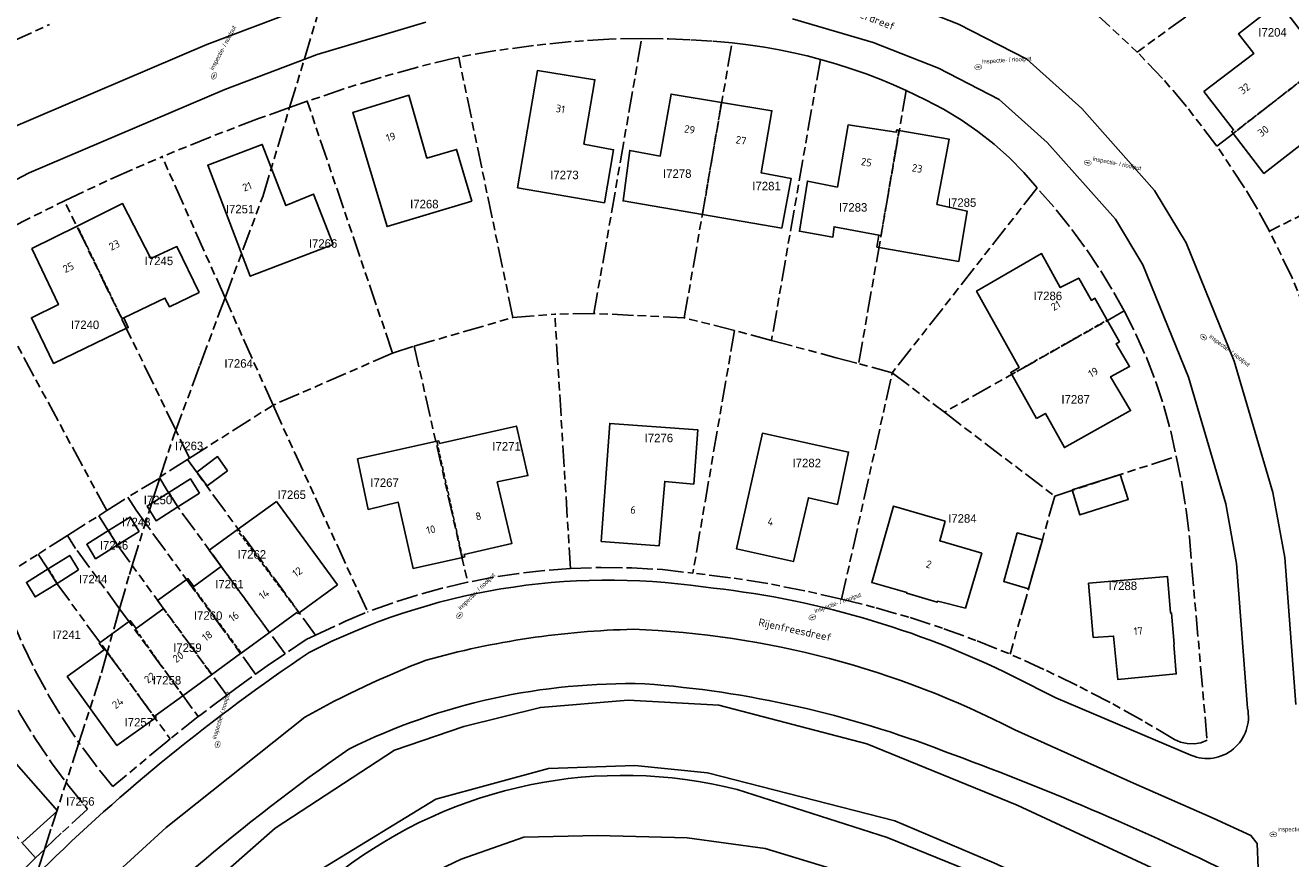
# Model space of a CAD drawing. Extents: x 168491 to 169507, y 481494 to 482503.
# Tile 41 of 108: x 168619 to 168768, y 482226 to 482324. Entities that reach past the tile are written whole.
import ezdxf
from ezdxf.enums import TextEntityAlignment as Align

# ---------------------------------------------------------------- set-up
doc = ezdxf.new("R2010")
doc.units = 0
doc.header["$LTSCALE"] = 0.5
doc.linetypes.add('KAD', pattern=[12, 5, -1, 2, -1, 2, -1])
doc.linetypes.add('STIPPELFIJN', pattern=[1.5, 1, -0.5])
doc.layers.get('0').update_dxf_attribs({"linetype": 'CONTINUOUS'})
for name, color, linetype in [('G01', 3, 'KAD'), ('G_OWT', 7, 'CONTINUOUS'), ('G_PNDMV', 1, 'CONTINUOUS'), ('G_WGD', 2, 'CONTINUOUS'), ('G_WTD', 4, 'CONTINUOUS'), ('NAR', 7, 'CONTINUOUS'), ('ORL', 7, 'CONTINUOUS'), ('PPUT', 7, 'CONTINUOUS'), ('Z01', 2, 'CONTINUOUS')]:
    doc.layers.add(name, color=color, linetype=linetype)
doc.styles.add('ISO', font='isocpeur.ttf', dxfattribs={"height": 1})

# ---------------------------------------------------------------- blocks, each defined once
blk = doc.blocks.new('put')
at = {"linetype": 'ByBlock', "lineweight": -2}
h = blk.add_hatch(color=0, dxfattribs=at)
h.dxf.hatch_style = 1
edge = h.paths.add_edge_path()
edge.add_spline(control_points=[(0.44, 0), (0.44, 0.04), (0.43, 0.09), (0.36, 0.2), (0.28, 0.26), (0.09, 0.32), (-0.02, 0.33), (-0.22, 0.29), (-0.31, 0.24), (-0.42, 0.12), (-0.44, 0.06), (-0.44, -0.06), (-0.42, -0.12), (-0.33, -0.22), (-0.28, -0.26), (-0.1, -0.33), (0.04, -0.33), (0.27, -0.27), (0.37, -0.2), (0.43, -0.08), (0.44, -0.04), (0.44, 0)], knot_values=[0, 0, 0, 0, 0.380029, 0.380029, 1.118666, 1.118666, 1.857303, 1.857303, 2.59594, 2.59594, 3.13294, 3.13294, 3.66994, 3.66994, 4.20694, 4.20694, 5.079565, 5.079565, 5.952189, 5.952189, 6.283185, 6.283185, 6.283185, 6.283185], degree=3, periodic=0)
edge = h.paths.add_edge_path(flags=16)
edge.add_ellipse((0, 0), major_axis=(0.392, 0), ratio=0.689655, start_angle=0, end_angle=360)
h = blk.add_hatch(color=0, dxfattribs=at)
h.dxf.hatch_style = 1
h.paths.add_polyline_path([(-0.1, 0, -0.096396), (-0.09, 0.04), (-0.25, 0.04, 1), (-0.25, -0.04), (-0.09, -0.04, -0.096396)])
at = {"linetype": 'ByBlock', "lineweight": -2, "true_color": 0x681648}
h = blk.add_hatch(color=219, dxfattribs=at)
h.dxf.hatch_style = 1
h.paths.add_polyline_path([(0.1, 0, 1), (-0.1, 0, 1)])
at = {"linetype": 'ByBlock', "lineweight": -2}
h = blk.add_hatch(color=0, dxfattribs=at)
h.dxf.hatch_style = 1
h.paths.add_polyline_path([(0.25, 0.04), (0.09, 0.04, -0.096396), (0.1, 0, -0.096396), (0.09, -0.04), (0.25, -0.04, 1)])
at = {"color": 0, "linetype": 'ByBlock', "lineweight": -2}
blk.add_attdef('PUT', (0.5, 0.35), '', height=0.5, dxfattribs=at)

msp = doc.modelspace()

# ---------------------------------------------------------------- linework, layer by layer
at = {"layer": 'G01'}
for p, q in [((168650.122, 482313.992), (168656.971, 482336.694)), ((168770.119, 482335.23), (168749.835, 482320.52)), ((168759.205, 482309.457), (168780.023, 482325.614)), ((168617.489, 482321.748), (168621.86, 482323.757)), ((168685.922, 482289.767), (168691.546, 482322.111)), ((168696.55, 482289.246), (168702.171, 482321.608)), ((168676.392, 482289.278), (168670.007, 482319.934)), ((168712.557, 482319.662), (168706.806, 482286.593)), ((168722.659, 482315.997), (168717.068, 482283.843)), ((168652.193, 482314.73), (168650.122, 482313.992)), ((168662.234, 482285.097), (168652.193, 482314.73)), ((168788.03, 482310.849), (168765.39, 482299.449)), ((168642.521, 482291.614), (168635.109, 482308.214)), ((168738.049, 482304.53), (168721.016, 482282.785)), ((168612.018, 482297.196), (168623.617, 482303.031)), ((168636.731, 482276.037), (168623.617, 482303.031)), ((168628.606, 482266.568), (168612.018, 482297.196)), ((168648.165, 482278.972), (168642.521, 482291.614)), ((168676.392, 482289.278), (168681.319, 482289.675)), ((168685.922, 482289.767), (168681.319, 482289.675)), ((168683.153, 482259.75), (168681.319, 482289.675)), ((168696.55, 482289.246), (168685.922, 482289.767)), ((168748.31, 482290.058), (168727.142, 482278.133)), ((168664.78, 482285.924), (168676.392, 482289.278)), ((168702.454, 482287.759), (168696.55, 482289.246)), ((168702.454, 482287.759), (168697.556, 482259.212)), ((168706.806, 482286.593), (168702.454, 482287.759)), ((168662.234, 482285.097), (168664.78, 482285.924)), ((168664.78, 482285.924), (168671.061, 482258.139)), ((168662.234, 482285.097), (168648.165, 482278.972)), ((168721.016, 482282.785), (168717.068, 482283.843)), ((168715.056, 482256.159), (168721.016, 482282.785)), ((168721.016, 482282.785), (168727.142, 482278.133)), ((168638.334, 482272.737), (168648.165, 482278.972)), ((168648.165, 482278.972), (168659.297, 482254.647)), ((168727.142, 482278.133), (168740.124, 482268.275)), ((168638.334, 482272.737), (168636.731, 482276.037)), ((168638.092, 482272.584), (168634.888, 482270.552)), ((168638.334, 482272.737), (168638.092, 482272.584)), ((168740.124, 482268.275), (168754.431, 482272.962)), ((168634.838, 482270.401), (168631.082, 482268.138)), ((168634.838, 482270.401), (168634.888, 482270.552)), ((168628.606, 482266.568), (168631.082, 482268.138)), ((168740.124, 482268.275), (168734.883, 482249.671)), ((168623.974, 482263.63), (168627.655, 482265.965)), ((168628.606, 482266.568), (168627.655, 482265.965)), ((168631.597, 482260.11), (168633.152, 482265.103)), ((168646.123, 482247.331), (168633.152, 482265.103)), ((168623.974, 482263.63), (168620.546, 482261.456)), ((168615.787, 482258.438), (168620.546, 482261.456)), ((168642.727, 482244.859), (168631.597, 482260.11)), ((168630.116, 482255.014), (168628.656, 482249.891)), ((168630.116, 482255.014), (168639.376, 482242.326)), ((168628.656, 482249.891), (168636.079, 482239.719)), ((168639.376, 482242.326), (168636.079, 482239.719)), ((168620.238, 482225.7), (168606.569, 482241.234)), ((168625.328, 482239.262), (168623.818, 482234.583)), ((168620.238, 482225.7), (168617.253, 482222.735)), ((168621.283, 482226.705), (168620.238, 482225.7))]:
    msp.add_line(p, q, dxfattribs=at)
for points in [[(168740.364, 482329.628), (168741.741, 482328.062), (168743.215, 482326.587), (168744.78, 482325.21), (168749.835, 482320.52)], [(168691.546, 482322.111), (168687.667, 482322.045), (168683.227, 482321.744), (168678.801, 482321.291), (168674.392, 482320.688), (168670.007, 482319.934)], [(168691.546, 482322.111), (168694.72, 482322.063), (168697.323, 482321.94), (168699.955, 482321.802), (168702.171, 482321.608)], [(168702.171, 482321.608), (168704.078, 482321.379), (168705.978, 482321.095), (168707.698, 482320.789), (168709.409, 482320.436), (168710.988, 482320.069), (168712.557, 482319.662)], [(168670.007, 482319.934), (168669.614, 482319.856), (168665.207, 482318.757), (168660.832, 482317.536), (168656.493, 482316.193), (168652.193, 482314.73)], [(168722.659, 482315.997), (168721.173, 482316.657), (168719.671, 482317.279), (168717.937, 482317.944), (168716.186, 482318.56), (168714.379, 482319.137), (168712.557, 482319.662)], [(168759.205, 482309.457), (168755.631, 482314.129), (168752.822, 482317.405), (168749.835, 482320.52)], [(168738.049, 482304.53), (168736.488, 482306.368), (168734.805, 482308.093), (168733.006, 482309.698), (168731.101, 482311.175), (168729.125, 482312.56), (168727.053, 482313.786), (168724.91, 482314.912), (168722.659, 482315.997)], [(168650.122, 482313.992), (168646.451, 482312.683), (168640.756, 482310.51), (168635.109, 482308.214)], [(168642.521, 482291.614), (168646.992, 482303.62), (168646.996, 482303.63), (168650.122, 482313.992)], [(168765.39, 482299.449), (168763.97, 482302.029), (168762.455, 482304.555), (168759.205, 482309.457)], [(168623.617, 482303.031), (168629.332, 482305.69), (168635.109, 482308.214)], [(168748.31, 482290.058), (168746.852, 482292.64), (168745.29, 482295.16), (168743.628, 482297.616), (168741.868, 482300.002), (168740.012, 482302.315), (168738.049, 482304.53)], [(168770.354, 482288.27), (168768.065, 482293.945), (168765.39, 482299.449)], [(168642.521, 482291.614), (168639.522, 482283.561), (168636.731, 482276.037)], [(168748.31, 482290.058), (168749.665, 482287.339), (168750.906, 482284.567), (168752.006, 482281.736), (168752.962, 482278.853), (168753.771, 482275.926), (168754.431, 482272.962)], [(168706.806, 482286.593), (168714.421, 482284.552), (168717.068, 482283.843)], [(168634.888, 482270.552), (168636.504, 482275.424), (168636.731, 482276.037)], [(168653.18, 482251.91), (168639.156, 482271.127), (168638.092, 482272.584)], [(168754.431, 482272.962), (168755.074, 482269.806), (168755.59, 482266.627), (168755.976, 482263.429), (168756.233, 482260.219), (168758.061, 482239.54), (168757.311, 482239.258), (168756.519, 482239.125), (168755.717, 482239.149), (168754.935, 482239.327), (168754.202, 482239.653), (168750.456, 482241.877), (168746.648, 482243.992), (168742.781, 482245.997), (168738.859, 482247.891), (168734.883, 482249.671)], [(168634.838, 482270.401), (168634.25, 482268.627), (168633.152, 482265.103)], [(168649.577, 482249.722), (168636.958, 482267.012), (168635.728, 482268.953), (168634.838, 482270.401)], [(168631.082, 482268.138), (168632.047, 482266.618), (168633.152, 482265.103)], [(168627.655, 482265.965), (168628.62, 482264.444), (168629.85, 482262.504), (168631.597, 482260.11)], [(168630.116, 482255.014), (168624.938, 482262.109), (168623.974, 482263.63)], [(168620.546, 482261.456), (168621.511, 482259.934), (168622.742, 482257.994), (168628.656, 482249.891)], [(168630.116, 482255.014), (168631.272, 482259.068), (168631.597, 482260.11)], [(168683.153, 482259.75), (168686.761, 482259.876), (168690.37, 482259.835), (168693.973, 482259.628), (168697.556, 482259.212)], [(168615.787, 482258.438), (168616.374, 482256.681), (168617.525, 482253.614), (168618.815, 482250.607), (168620.242, 482247.664), (168621.804, 482244.79), (168623.498, 482241.991), (168625.328, 482239.262)], [(168683.153, 482259.75), (168680.109, 482259.523), (168677.076, 482259.179), (168674.058, 482258.718), (168671.061, 482258.139)], [(168715.056, 482256.159), (168710.723, 482257.148), (168706.358, 482257.984), (168701.967, 482258.672), (168697.556, 482259.212)], [(168671.061, 482258.139), (168668.072, 482257.435), (168665.112, 482256.617), (168662.186, 482255.687), (168659.297, 482254.647)], [(168715.056, 482256.159), (168719.105, 482255.134), (168723.117, 482253.972), (168727.087, 482252.673), (168731.011, 482251.239), (168734.883, 482249.671)], [(168653.18, 482251.91), (168656.707, 482253.565), (168659.297, 482254.647)], [(168653.18, 482251.91), (168652.079, 482251.393), (168649.577, 482249.722)], [(168628.656, 482249.891), (168627.873, 482247.145), (168625.328, 482239.262)], [(168649.577, 482249.722), (168647.767, 482248.512), (168646.123, 482247.331)], [(168606.569, 482241.234), (168615.221, 482248.848), (168616.734, 482245.741), (168618.388, 482242.707), (168620.182, 482239.753), (168622.11, 482236.886), (168623.818, 482234.583)], [(168642.727, 482244.859), (168643.625, 482245.536), (168646.123, 482247.331)], [(168642.727, 482244.859), (168639.553, 482242.465), (168639.376, 482242.326)], [(168636.079, 482239.719), (168635.549, 482239.299), (168629.331, 482234.106), (168627.265, 482236.643), (168625.328, 482239.262)], [(168623.818, 482234.583), (168624.169, 482234.11), (168626.354, 482231.433), (168623.26, 482228.605), (168621.283, 482226.705)], [(168621.283, 482226.705), (168622.144, 482229.399), (168623.818, 482234.583)], [(168621.283, 482226.705), (168617.08, 482213.556), (168612.33, 482197.779), (168604.778, 482173.128), (168599.008, 482154.282), (168598.991, 482154.228), (168592.906, 482142.437)]]:
    msp.add_lwpolyline(points, dxfattribs=at)
at = {"layer": 'G_OWT', "linetype": 'Continuous', "lineweight": 25, "transparency": 33554687}
for points in [[(168657.088, 482238.517, -0.1213737), (168691.9, 482246.188)], [(168727.163, 482238.232, 0.07464627), (168691.9, 482246.188)], [(168657.088, 482238.517, 0.04873697), (168622.286, 482208.851)], [(168727.163, 482238.232, -0.02714248), (168761.28, 482223.68)]]:
    msp.add_lwpolyline(points, format="xyb", dxfattribs=at)
at = {"layer": 'G_PNDMV', "linetype": 'Continuous', "lineweight": 25, "transparency": 33554687}
for points in [[(168772.134, 482319.515), (168771.963, 482319.734), (168771.744, 482319.544), (168766.474, 482326.351), (168761.75, 482322.678), (168763.533, 482320.337), (168757.681, 482315.878)], [(168761.116, 482310.955), (168764.737, 482306.241), (168771.074, 482311.164), (168772.891, 482308.848), (168777.609, 482312.496), (168772.134, 482319.515)], [(168687.18, 482302.782), (168688.224, 482309.029), (168684.733, 482309.7), (168686.043, 482317.267), (168679.26, 482318.349), (168676.931, 482304.554), (168687.18, 482302.782)], [(168671.539, 482302.975), (168669.764, 482309.064), (168666.263, 482308.039), (168664.153, 482315.446), (168657.547, 482313.397), (168661.591, 482299.98), (168671.539, 482302.975)], [(168700.926, 482314.594), (168694.988, 482315.581), (168693.73, 482308.28), (168690.139, 482308.942), (168689.342, 482303.012), (168698.688, 482301.404)], [(168757.681, 482315.878), (168761.175, 482311.355), (168760.946, 482311.177), (168761.116, 482310.955)], [(168708.033, 482299.795), (168709.136, 482305.64), (168705.597, 482306.304), (168706.864, 482313.607), (168700.926, 482314.594)], [(168721.805, 482311.309), (168721.542, 482311.355), (168721.479, 482311.1), (168715.838, 482311.972), (168714.558, 482304.632), (168711.043, 482305.332), (168710.101, 482299.439), (168714.03, 482298.754), (168714.162, 482299.97), (168719.429, 482298.963)], [(168728.859, 482295.875), (168729.833, 482301.793), (168726.268, 482302.603), (168727.706, 482310.279), (168721.805, 482311.309)], [(168655.24, 482297.891), (168652.939, 482303.815), (168649.688, 482302.465), (168646.904, 482309.649), (168640.491, 482307.2), (168645.48, 482294.138), (168655.24, 482297.891)], [(168639.492, 482292.224), (168636.863, 482297.623), (168633.801, 482296.246), (168630.471, 482302.685), (168625.134, 482300.041)], [(168625.134, 482300.041), (168619.798, 482297.397), (168622.911, 482290.806), (168619.737, 482289.257), (168622.351, 482283.885), (168630.939, 482288.018)], [(168698.688, 482301.404), (168708.033, 482299.795)], [(168719.429, 482298.963), (168719.213, 482297.575), (168719.457, 482297.532)], [(168719.457, 482297.532), (168728.859, 482295.875)], [(168746.295, 482288.986), (168744.858, 482291.547), (168744.457, 482291.296), (168742.956, 482293.93), (168740.787, 482292.804), (168738.582, 482296.804), (168730.925, 482292.389), (168735.947, 482283.41), (168734.947, 482282.827), (168735.074, 482282.6)], [(168630.622, 482289.263), (168635.451, 482291.581), (168635.978, 482290.551), (168639.492, 482292.224)], [(168630.939, 482288.018), (168631.126, 482288.108), (168630.622, 482289.263)], [(168737.995, 482277.389), (168739.031, 482277.994), (168741.275, 482273.978), (168749.052, 482278.341), (168746.69, 482282.317), (168748.929, 482283.51), (168747.355, 482286.208), (168747.732, 482286.426), (168746.295, 482288.986)], [(168735.074, 482282.6), (168737.995, 482277.389)], [(168670.726, 482261.11), (168670.643, 482261.423), (168676.242, 482262.695), (168674.55, 482269.934), (168678.144, 482270.698), (168676.793, 482276.507), (168667.753, 482274.47), (168667.661, 482274.769), (168667.44, 482274.72)], [(168697.681, 482269.674), (168698.152, 482276.053), (168687.77, 482276.836), (168686.753, 482262.931)], [(168667.44, 482274.72), (168658.109, 482272.657), (168659.353, 482266.717), (168662.905, 482267.542), (168664.647, 482259.774), (168670.444, 482261.048)], [(168714.554, 482267.306), (168715.883, 482273.455), (168705.746, 482275.666), (168702.678, 482262.081), (168709.383, 482260.571), (168711.147, 482268.08), (168714.554, 482267.306)], [(168642.823, 482271.257), (168641.646, 482272.916), (168639.2, 482271.105), (168640.409, 482269.49), (168642.823, 482271.257)], [(168635.896, 482268.708), (168638.452, 482270.308), (168639.502, 482268.626)], [(168742.173, 482269.008), (168743.086, 482266.07), (168748.775, 482267.871), (168747.82, 482270.804), (168742.173, 482269.008)], [(168693.578, 482262.417), (168694.257, 482270.002), (168697.681, 482269.674)], [(168636.973, 482267.017), (168634.404, 482265.383), (168633.341, 482267.109), (168635.896, 482268.708)], [(168639.502, 482268.626), (168636.973, 482267.017)], [(168648.561, 482267.651), (168643.942, 482264.295)], [(168648.561, 482267.651), (168655.75, 482257.838)], [(168628.812, 482264.211), (168631.37, 482265.805), (168632.4, 482264.12)], [(168727.227, 482265.32), (168726.608, 482263.013), (168731.546, 482261.553), (168729.617, 482255.09), (168726.358, 482255.91), (168726.306, 482255.781), (168722.717, 482256.852), (168722.714, 482256.944), (168718.599, 482258.12), (168721.164, 482267.094), (168727.227, 482265.32)], [(168640.664, 482261.895), (168643.942, 482264.295)], [(168629.849, 482262.514), (168627.298, 482260.907), (168626.253, 482262.616), (168628.812, 482264.211)], [(168632.4, 482264.12), (168629.849, 482262.514)], [(168686.753, 482262.931), (168693.578, 482262.417)], [(168737.052, 482257.378), (168738.687, 482263.127), (168735.715, 482263.946), (168734.134, 482258.228), (168737.052, 482257.378)], [(168640.664, 482261.895), (168642.054, 482259.997)], [(168621.706, 482259.712), (168624.26, 482261.297), (168625.299, 482259.58)], [(168638.833, 482257.635), (168641.928, 482259.905)], [(168641.928, 482259.905), (168642.054, 482259.997)], [(168670.444, 482261.048), (168670.726, 482261.11)], [(168622.758, 482258.009), (168620.171, 482256.41), (168619.152, 482258.127), (168621.706, 482259.712)], [(168625.299, 482259.58), (168622.758, 482258.009)], [(168634.579, 482256.006), (168638.049, 482258.497)], [(168638.049, 482258.497), (168638.151, 482258.571), (168638.833, 482257.635)], [(168744.657, 482251.622), (168747.043, 482251.81), (168747.535, 482246.703), (168754.432, 482247.349), (168754.149, 482250.798), (168754.16, 482250.856), (168753.88, 482254.517), (168753.737, 482254.546), (168753.395, 482258.803), (168744.12, 482258.012), (168744.657, 482251.622)], [(168655.75, 482257.838), (168651.227, 482254.552)], [(168634.579, 482256.006), (168635.283, 482255.038)], [(168632.064, 482252.694), (168635.186, 482254.967)], [(168635.283, 482255.038), (168635.186, 482254.967)], [(168651.227, 482254.552), (168651.099, 482254.459), (168650.975, 482254.588), (168647.749, 482252.224)], [(168627.835, 482251.063), (168631.293, 482253.577)], [(168631.293, 482253.577), (168631.368, 482253.631), (168632.059, 482252.696), (168632.064, 482252.694)], [(168628.293, 482250.181), (168627.714, 482250.975), (168627.835, 482251.063)], [(168647.749, 482252.224), (168644.428, 482249.791)], [(168634.305, 482242.163), (168629.797, 482238.924), (168623.956, 482247.035), (168628.293, 482250.181)], [(168644.428, 482249.791), (168644.354, 482249.737), (168640.945, 482247.257)], [(168640.945, 482247.257), (168637.554, 482244.789)], [(168637.554, 482244.789), (168634.286, 482242.407), (168634.413, 482242.24), (168634.305, 482242.163)], [(168618.731, 482227.556), (168622.805, 482231.229), (168616.28, 482238.702)]]:
    msp.add_lwpolyline(points, dxfattribs=at)
at = {"layer": 'G_PNDMV', "linetype": 'STIPPELFIJN', "lineweight": -3, "transparency": 33554687}
for points in [[(168761.116, 482310.955), (168772.134, 482319.515)], [(168698.688, 482301.404), (168700.926, 482314.594)], [(168719.693, 482298.918), (168721.805, 482311.309)], [(168630.392, 482289.152), (168625.134, 482300.041)], [(168719.429, 482298.963), (168719.693, 482298.918)], [(168630.622, 482289.263), (168630.392, 482289.152)], [(168735.074, 482282.6), (168746.295, 482288.986)], [(168667.44, 482274.72), (168670.444, 482261.048)], [(168635.896, 482268.708), (168636.973, 482267.017)], [(168651.227, 482254.552), (168643.942, 482264.295)], [(168628.812, 482264.211), (168629.849, 482262.514)], [(168642.054, 482259.997), (168647.749, 482252.224)], [(168621.706, 482259.712), (168622.758, 482258.009)], [(168638.833, 482257.635), (168638.734, 482257.562)], [(168638.734, 482257.562), (168644.428, 482249.791)], [(168635.283, 482255.038), (168640.945, 482247.257)], [(168631.968, 482252.63), (168632.064, 482252.694)], [(168631.968, 482252.63), (168637.554, 482244.789)], [(168628.293, 482250.181), (168628.416, 482250.263)], [(168634.305, 482242.163), (168628.416, 482250.263)]]:
    msp.add_lwpolyline(points, dxfattribs=at)
at = {"layer": 'G_WGD', "linetype": 'Continuous', "lineweight": 25, "transparency": 33554687}
for points in [[(168768.496, 482243.742), (168767.182, 482261.05), (168765.806, 482268.693), (168761.245, 482284.169), (168755.601, 482298.054), (168751.878, 482304.243), (168743.309, 482313.893), (168736.857, 482319.69), (168728.82, 482323.816), (168720.603, 482327.05), (168710.475, 482330.009), (168699.328, 482331.519), (168685.283, 482332.521)], [(168664.894, 482329.64), (168651.513, 482325.625), (168640.38, 482321.406), (168617.028, 482311.455), (168600.212, 482302.67), (168599.377, 482302.137)], [(168666.136, 482324.054), (168653.347, 482320.216), (168642.511, 482316.11), (168619.472, 482306.292), (168603.072, 482297.724), (168592.138, 482290.762), (168577.202, 482281.836), (168564.609, 482270.858), (168554.359, 482259.166), (168548.892, 482252.829), (168539.13, 482239.887), (168530.546, 482226.631)], [(168762.805, 482243.31), (168761.512, 482260.326), (168760.243, 482267.377), (168755.85, 482282.283), (168750.481, 482295.492), (168747.26, 482300.848), (168739.255, 482309.862), (168733.592, 482314.95), (168726.466, 482318.609), (168718.754, 482321.644), (168709.285, 482324.411)], [(168756.158, 482237.779), (168740.272, 482244.525), (168735.353, 482247.017)], [(168651.892, 482242.262), (168635.581, 482229.271), (168625.83, 482220.34)], [(168763.935, 482227.387), (168763.204, 482228.36), (168758.75, 482230.365), (168749.398, 482234.516), (168735.419, 482240.757)], [(168760.246, 482210.338), (168732.194, 482223.326), (168720.409, 482228.103), (168702.777, 482233.739)], [(168764.051, 482224.498), (168763.935, 482227.387)]]:
    msp.add_lwpolyline(points, dxfattribs=at)
for points in [[(168698.774, 482257.58, 0.15634588), (168652.399, 482249.868)], [(168735.353, 482247.017, 0.09018752), (168698.774, 482257.58)], [(168690.546, 482252.6, 0.06318527), (168666.188, 482248.967)], [(168690.546, 482252.6, -0.11071456), (168735.419, 482240.757)], [(168652.399, 482249.868, 0.046052), (168620.786, 482224.132)], [(168666.188, 482248.967, 0.03754333), (168651.892, 482242.262)], [(168762.805, 482243.31, -0.60627811), (168756.158, 482237.779)], [(168702.777, 482233.739, 0.22956041), (168656.157, 482224.149)]]:
    msp.add_lwpolyline(points, format="xyb", dxfattribs=at)
at = {"layer": 'G_WGD', "lineweight": -3, "transparency": 33554687}
msp.add_lwpolyline([(168759.347, 482107.938), (168758.505, 482107.87), (168739.866, 482111.568), (168625.741, 482138.578), (168608.156, 482142.678), (168604.464, 482144.125), (168602.969, 482149.35), (168603.76, 482154.977), (168605.73, 482161.006), (168616.07, 482174.318), (168637.066, 482198.531), (168653.314, 482214.061), (168663.97, 482222.55), (168670.301, 482225.541), (168677.686, 482228.145), (168686.338, 482228.338), (168696.889, 482228.049), (168706.068, 482226.795), (168717.779, 482223.225), (168731.812, 482216.377), (168754.918, 482206.923), (168759.033, 482206.055)], dxfattribs=at)
at = {"layer": 'G_WTD', "linetype": 'Continuous', "lineweight": 25, "transparency": 33554687}
for points in [[(168761.439, 482220.892), (168753.147, 482223.806), (168735.728, 482231.928), (168718.012, 482239.131), (168700.624, 482243.663), (168689.958, 482244.264), (168679.632, 482243.42), (168670.599, 482241.152), (168662.475, 482238.38), (168648.432, 482229.205), (168632.065, 482214.829), (168614.006, 482196.755), (168602.792, 482186.959), (168598.224, 482184.73), (168592.65, 482183.761), (168569.726, 482187.735), (168550.139, 482192.385), (168543.456, 482193.704), (168534.885, 482193.793), (168526.529, 482192.196), (168518.204, 482189.778), (168509.554, 482185.581), (168500.205, 482181.913), (168500, 482181.9105)], [(168761.829, 482214.021), (168752.9, 482215.987), (168732.967, 482225.138), (168721.303, 482230.065), (168699.282, 482235.701), (168690.736, 482236.579), (168680.589, 482236.216), (168667.32, 482232.609), (168654.101, 482224.522), (168639.541, 482212.528), (168623.246, 482195.782), (168610.39, 482183.163), (168599.575, 482175.457), (168591.068, 482171.216), (168580.327, 482167.837), (168566.393, 482165.328), (168553.67, 482164.496), (168542.6, 482164.536), (168522.176, 482167.211), (168503.013, 482172.481)]]:
    msp.add_lwpolyline(points, dxfattribs=at)

# ---------------------------------------------------------------- block references
at = {"layer": 'PPUT', "linetype": 'Continuous', "lineweight": 13, "transparency": 33554687}
for p, rotation in [((168641.227, 482317.725), 62.25562983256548), ((168731.126, 482318.763), 3.753387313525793), ((168744.01, 482307.496), 348.6701800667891), ((168757.638, 482286.976), 322.9681931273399), ((168670.115, 482254.226), 44.71352348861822), ((168711.609, 482254.01), 19.81029516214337), ((168641.645, 482239.049), 73.03877858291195)]:
    msp.add_blockref('put', p, dxfattribs=dict(at, rotation=rotation)).add_auto_attribs({'PUT': 'inspectie- / rioolput'})
msp.add_blockref('put', (168765.845, 482228.469), dxfattribs=at).add_auto_attribs({'PUT': 'inspectie- / rioolput'})

# ---------------------------------------------------------------- texts
at = {"layer": 'NAR', "linetype": 'Continuous', "lineweight": 25, "transparency": 33554687, "style": 'ISO'}
for s, rotation, p in [('32', 37.8, (168762.445, 482316.223)), ('31', 350.1, (168681.975, 482313.83)), ('29', 350.6, (168697.181, 482311.418)), ('19', 16.6, (168662.017, 482310.527)), ('27', 350.1, (168703.227, 482310.135)), ('30', 37.8, (168764.657, 482311.221)), ('25', 350.1, (168717.98, 482307.57)), ('23', 350.1, (168723.948, 482306.836)), ('21', 20.9, (168645.109, 482304.694)), ('23', 25.9, (168629.495, 482297.803)), ('25', 25.9, (168624.094, 482295.179)), ('21', 29.4, (168740.245, 482290.683)), ('19', 29.4, (168744.664, 482282.839)), ('8', 12.8, (168672.325, 482265.907)), ('6', 355.7, (168690.534, 482266.658)), ('10', 12.4, (168666.729, 482264.327)), ('4', 347.3, (168706.704, 482265.275)), ('12', 36, (168651.018, 482259.344)), ('2', 343.4, (168725.314, 482260.251)), ('14', 36.2, (168647.112, 482256.716)), ('16', 36.2, (168643.557, 482254.112)), ('18', 36, (168640.425, 482251.825)), ('17', 3.5, (168749.948, 482252.415)), ('20', 36, (168637.009, 482249.34)), ('22', 36.1, (168633.656, 482246.898)), ('24', 35.7, (168629.898, 482243.922))]:
    msp.add_text(s, height=0.9, rotation=rotation, dxfattribs=at).set_placement(p, align=Align.MIDDLE_CENTER)
at = {"layer": 'ORL', "linetype": 'Continuous', "lineweight": 25, "transparency": 33554687, "style": 'ISO'}
for s, rotation, p in [('Hooischudderdreef', 339.2, (168716.401, 482325.341)), ('Rijenfreesdreef', 347.8, (168709.582, 482252.547))]:
    msp.add_text(s, height=0.9, rotation=rotation, dxfattribs=at).set_placement(p, align=Align.MIDDLE_CENTER)
at = {"layer": 'Z01', "ltscale": 0.5}
for s, p in [('I7204', (168764.0792, 482322.3435)), ('I7273', (168680.7765, 482305.5622)), ('I7278', (168694.0465, 482305.721)), ('I7281', (168704.5535, 482304.2522)), ('I7268', (168664.2925, 482302.1337)), ('I7285', (168727.5585, 482302.3122)), ('I7251', (168642.6155, 482301.5436)), ('I7283', (168714.7325, 482301.7463)), ('I7266', (168652.3775, 482297.4957)), ('I7245', (168633.069, 482295.4488)), ('I7286', (168737.6507, 482291.3315)), ('I7240', (168624.3745, 482287.9264)), ('I7264', (168642.448, 482283.3821)), ('I7287', (168740.9173, 482279.1665)), ('I7276', (168691.8865, 482274.6112)), ('I7263', (168636.611, 482273.6788)), ('I7271', (168673.9665, 482273.6389)), ('I7282', (168709.286, 482271.6758)), ('I7267', (168659.613, 482269.3583)), ('I7265', (168648.6945, 482267.9357)), ('I7250', (168632.96, 482267.3179)), ('I7284', (168727.59, 482265.141)), ('I7248', (168630.4035, 482264.7266)), ('I7246', (168627.7855, 482261.9833)), ('I7262', (168644.009, 482260.914)), ('I7244', (168625.331, 482258.0086)), ('I7261', (168641.3645, 482257.4126)), ('I7288', (168746.472, 482257.2189)), ('I7260', (168638.86, 482253.72)), ('I7241', (168622.2215, 482251.4572)), ('I7259', (168636.4215, 482249.9367)), ('I7258', (168634.016, 482246.1081)), ('I7257', (168630.7035, 482241.1687)), ('I7256', (168623.8185, 482231.8489))]:
    msp.add_text(s, height=1, dxfattribs=at).set_placement(p)

doc.saveas('drawing.dxf')
